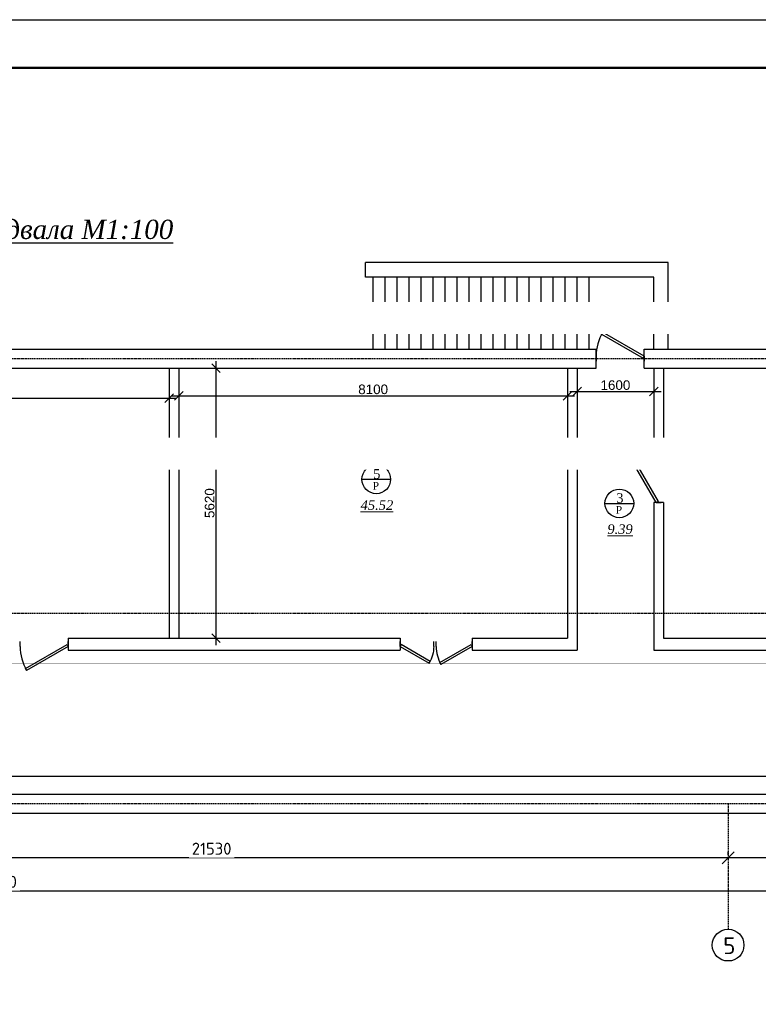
# Model space of a CAD drawing. Header units: inches. Extents: x 8001 to 766003, y -84601 to 563258.
# Tile 182 of 188: x 495050 to 510445, y 454717 to 475227. Entities that reach past the tile are written whole.
import ezdxf
from ezdxf import colors
from ezdxf.entities.mleader import LeaderData, LeaderLine
from ezdxf.math import Vec2, Vec3

# ---------------------------------------------------------------- set-up
doc = ezdxf.new("R2010")
doc.units = ezdxf.units.IN
doc.header["$MEASUREMENT"] = 0
doc.linetypes.add('Dashed', pattern=[19.05, 12.7, -6.35])
doc.layers.add('-N1-B1-', color=5, linetype='Continuous', lineweight=50)
doc.layers.add('ПЛАН', color=250, linetype='Continuous', lineweight=30)
doc.layers.add('PDF_Text', color=7, linetype='Continuous', true_color=0x002eb8)
doc.layers.add('РАЗРЕЗ', color=7, linetype='Continuous')
doc.styles.add('ISOCPEUR_1.00', font='isocpeui.ttf')
doc.styles.add('PDF ISOCPEUR', font='isocpeur.ttf')
doc.styles.get("Standard").update_dxf_attribs({"font": 'arial.ttf'})
doc.styles.add('Text style', font='isocpeur.ttf', dxfattribs={"height": 250})
doc.styles.add('TIEMS', font='times.ttf')
doc.dimstyles.new('Dim Style', dxfattribs={"dimtxt": 250, "dimasz": 250, "dimexe": 125, "dimexo": 62.5, "dimgap": 62.5, "dimtad": 1, "dimdec": 0, "dimtxsty": 'Text style', "dimblk": 'OBLIQUE', "dimcen": 250, "dimclrd": 256, "dimclre": 256, "dimclrt": 256, "dimadec": 0, "dimazin": 0, "dimtfac": 1, "dimtdec": 0, "dimtmove": 0, "dimatfit": 3, "dimldrblk": 'OBLIQUE', "dimfxl": 1, "dimlwd": -1, "dimlwe": -1, "dimarcsym": 0})
doc.dimstyles.new('ISO-25$0', dxfattribs={"dimtxt": 200, "dimasz": 180, "dimexe": 200, "dimexo": 300, "dimgap": 30, "dimtad": 1, "dimdec": 0, "dimdsep": 46, "dimtxsty": 'Standard', "dimblk": 'OBLIQUE', "dimcen": 2, "dimdle": 150, "dimclrd": 256, "dimclre": 256, "dimclrt": 256, "dimadec": 0, "dimazin": 0, "dimtfac": 1, "dimtdec": 0, "dimtmove": 1, "dimatfit": 3, "dimldrblk": 'OBLIQUE', "dimfxl": 500, "dimfxlon": 1, "dimarcsym": 0})

# ---------------------------------------------------------------- blocks, each defined once
blk = doc.blocks.new('_Oblique')
at = {"color": 0, "linetype": 'ByBlock', "lineweight": -2}
blk.add_line((-0.5, -0.5), (0.5, 0.5), dxfattribs=at)
blk = doc.blocks.new('*D318')
at = {"transparency": 16777216}
for p, q in [((509816, 457833), (509816, 457895)), ((512666, 457833), (512666, 457895)), ((512666, 457770), (509816, 457770))]:
    blk.add_line(p, q, dxfattribs=at)
at = {"layer": 'Defpoints', "color": 0, "transparency": 16777216}
for p in [(509816, 457770), (509816, 457770), (512666, 457770)]:
    blk.add_point(p, dxfattribs=at)
at = {"transparency": 16777216, "xscale": 250, "yscale": 250, "zscale": 250, "rotation": 180}
blk.add_blockref('_Oblique', (509816, 457770), dxfattribs=at)
at = {"transparency": 16777216, "xscale": 250, "yscale": 250, "zscale": 250}
blk.add_blockref('_Oblique', (512666, 457770), dxfattribs=at)
at = {"transparency": 16777216, "insert": (511241, 457958), "char_height": 250, "attachment_point": 5, "style": 'Text style', "bg_fill": 3, "box_fill_scale": 1.25, "bg_fill_color": 256, "bg_fill_true_color": 13158600, "bg_fill_transparency": 0}
blk.add_mtext('2850', dxfattribs=at)
blk = doc.blocks.new('*D319')
at = {"transparency": 16777216}
for p, q in [((488286, 457833), (488286, 457895)), ((509816, 457833), (509816, 457895)), ((509816, 457770), (488286, 457770))]:
    blk.add_line(p, q, dxfattribs=at)
at = {"layer": 'Defpoints', "color": 0, "transparency": 16777216}
for p in [(488286, 457770), (488286, 457770), (509816, 457770)]:
    blk.add_point(p, dxfattribs=at)
at = {"transparency": 16777216, "xscale": 250, "yscale": 250, "zscale": 250, "rotation": 180}
blk.add_blockref('_Oblique', (488286, 457770), dxfattribs=at)
at = {"transparency": 16777216, "xscale": 250, "yscale": 250, "zscale": 250}
blk.add_blockref('_Oblique', (509816, 457770), dxfattribs=at)
at = {"transparency": 16777216, "insert": (499051, 457958), "char_height": 250, "attachment_point": 5, "style": 'Text style', "bg_fill": 3, "box_fill_scale": 1.25, "bg_fill_color": 256, "bg_fill_true_color": 13158600, "bg_fill_transparency": 0}
blk.add_mtext('21530', dxfattribs=at)
blk = doc.blocks.new('*D322')
at = {"transparency": 16777216}
for p, q in [((521816, 458177), (521816, 456957)), ((467266, 457434), (467266, 456957)), ((467266, 457082), (521816, 457082))]:
    blk.add_line(p, q, dxfattribs=at)
at = {"layer": 'Defpoints', "color": 0, "transparency": 16777216}
for p in [(521816, 458239), (467266, 457497), (521816, 457082)]:
    blk.add_point(p, dxfattribs=at)
at = {"transparency": 16777216, "xscale": 250, "yscale": 250, "zscale": 250, "rotation": 180}
blk.add_blockref('_Oblique', (467266, 457082), dxfattribs=at)
at = {"transparency": 16777216, "xscale": 250, "yscale": 250, "zscale": 250}
blk.add_blockref('_Oblique', (521816, 457082), dxfattribs=at)
at = {"transparency": 16777216, "insert": (494541, 457269), "char_height": 250, "attachment_point": 5, "style": 'Text style', "bg_fill": 3, "box_fill_scale": 1.25, "bg_fill_color": 256, "bg_fill_true_color": 13158600, "bg_fill_transparency": 0}
blk.add_mtext('54550', dxfattribs=at)
blk = doc.blocks.new('*U284')
at = {"color": 5}
for p, q in [((-30, 0), (-30, 4)), ((0, 0), (0, 4))]:
    blk.add_line(p, q, dxfattribs=at)
blk.add_lwpolyline([(0, 0), (-25.98, -15), (-26.86, -13.48), (-0.88, 1.52)], close=True, dxfattribs=at)
blk.add_arc((0, 0), 30, 180, 210, dxfattribs=at)
blk = doc.blocks.new('*U248')
at = {"color": 5}
for p, q in [((0, 0), (0, -4)), ((-40, 0), (-40, -4))]:
    blk.add_line(p, q, dxfattribs=at)
blk.add_lwpolyline([(0, 0), (-34.64, 20), (-35.52, 18.48), (-0.88, -1.52)], close=True, dxfattribs=at)
blk.add_arc((0, 0), 40, 150, 180, dxfattribs=at)
blk = doc.blocks.new('*U247')
at = {"color": 5}
for p, q in [((-40, 0), (-40, 4)), ((0, 0), (0, 4))]:
    blk.add_line(p, q, dxfattribs=at)
blk.add_lwpolyline([(0, 0), (-34.64, -20), (-35.52, -18.48), (-0.88, 1.52)], close=True, dxfattribs=at)
blk.add_arc((0, 0), 40, 180, 210, dxfattribs=at)
blk = doc.blocks.new('*D336')
at = {"color": 218, "lineweight": -2, "true_color": 0x4d004d, "transparency": 16777216}
for p, q in [((467466, 459397), (467466, 459672)), ((515016, 459397), (515016, 459672)), ((467316, 459472), (515166, 459472))]:
    blk.add_line(p, q, dxfattribs=at)
at = {"layer": 'Defpoints', "color": 0, "transparency": 16777216}
for p in [(515016, 459472), (467466, 459097), (515016, 459097)]:
    blk.add_point(p, dxfattribs=at)
at = {"color": 218, "lineweight": -2, "true_color": 0x4d004d, "transparency": 16777216, "xscale": 180, "yscale": 180, "zscale": 180, "rotation": 180}
blk.add_blockref('_Oblique', (467466, 459472), dxfattribs=at)
at = {"color": 218, "lineweight": -2, "true_color": 0x4d004d, "transparency": 16777216, "xscale": 180, "yscale": 180, "zscale": 180}
blk.add_blockref('_Oblique', (515016, 459472), dxfattribs=at)
at = {"color": 218, "true_color": 0x4d004d, "transparency": 16777216, "insert": (491241, 459604), "char_height": 200, "attachment_point": 5}
blk.add_mtext('47550', dxfattribs=at)
blk = doc.blocks.new('*D341')
at = {"color": 218, "lineweight": -2, "true_color": 0x4d004d, "transparency": 16777216}
for p, q in [((506667, 467667), (506667, 467282)), ((508267, 467667), (508267, 467282)), ((506517, 467482), (508417, 467482))]:
    blk.add_line(p, q, dxfattribs=at)
at = {"layer": 'Defpoints', "color": 0, "transparency": 16777216}
for p in [(506667, 467967), (508267, 467967), (508267, 467482)]:
    blk.add_point(p, dxfattribs=at)
at = {"color": 218, "lineweight": -2, "true_color": 0x4d004d, "transparency": 16777216, "xscale": 180, "yscale": 180, "zscale": 180, "rotation": 180}
blk.add_blockref('_Oblique', (506667, 467482), dxfattribs=at)
at = {"color": 218, "lineweight": -2, "true_color": 0x4d004d, "transparency": 16777216, "xscale": 180, "yscale": 180, "zscale": 180}
blk.add_blockref('_Oblique', (508267, 467482), dxfattribs=at)
at = {"color": 218, "true_color": 0x4d004d, "transparency": 16777216, "insert": (507467, 467614), "char_height": 200, "attachment_point": 5}
blk.add_mtext('1600', dxfattribs=at)
blk = doc.blocks.new('*U246')
at = {"color": 5}
for p, q in [((-40, 0), (-40, 4)), ((0, 0), (0, 4))]:
    blk.add_line(p, q, dxfattribs=at)
blk.add_lwpolyline([(0, 0), (-34.64, -20), (-35.52, -18.48), (-0.88, 1.52)], close=True, dxfattribs=at)
blk.add_arc((0, 0), 40, 180, 210, dxfattribs=at)
blk = doc.blocks.new('*D338')
at = {"color": 218, "lineweight": -2, "true_color": 0x4d004d, "transparency": 16777216}
for p, q in [((499142, 462197), (499142, 468117)), ((498667, 467967), (499342, 467967)), ((498667, 462347), (499342, 462347))]:
    blk.add_line(p, q, dxfattribs=at)
at = {"layer": 'Defpoints', "color": 0, "transparency": 16777216}
for p in [(498367, 467967), (499142, 467967), (498367, 462347)]:
    blk.add_point(p, dxfattribs=at)
at = {"color": 218, "lineweight": -2, "true_color": 0x4d004d, "transparency": 16777216, "xscale": 180, "yscale": 180, "zscale": 180}
for p, rotation in [((499142, 467967), 90), ((499142, 462347), 270)]:
    blk.add_blockref('_Oblique', p, dxfattribs=dict(at, rotation=rotation))
at = {"color": 218, "true_color": 0x4d004d, "transparency": 16777216, "insert": (499010, 465157), "char_height": 200, "attachment_point": 5, "rotation": 90}
blk.add_mtext('5620', dxfattribs=at)
blk = doc.blocks.new('*D339')
at = {"color": 218, "lineweight": -2, "true_color": 0x4d004d, "transparency": 16777216}
for p, q in [((506467, 467667), (506467, 467194)), ((498367, 467493), (498367, 467194)), ((498217, 467394), (506617, 467394))]:
    blk.add_line(p, q, dxfattribs=at)
at = {"layer": 'Defpoints', "color": 0, "transparency": 16777216}
for p in [(506467, 467967), (498367, 467793), (506467, 467394)]:
    blk.add_point(p, dxfattribs=at)
at = {"color": 218, "lineweight": -2, "true_color": 0x4d004d, "transparency": 16777216, "xscale": 180, "yscale": 180, "zscale": 180, "rotation": 180}
blk.add_blockref('_Oblique', (498367, 467394), dxfattribs=at)
at = {"color": 218, "lineweight": -2, "true_color": 0x4d004d, "transparency": 16777216, "xscale": 180, "yscale": 180, "zscale": 180}
blk.add_blockref('_Oblique', (506467, 467394), dxfattribs=at)
at = {"color": 218, "true_color": 0x4d004d, "transparency": 16777216, "insert": (502417, 467526), "char_height": 200, "attachment_point": 5}
blk.add_mtext('8100', dxfattribs=at)
blk = doc.blocks.new('*U242')
at = {"color": 5}
for p, q in [((-28, 0), (-28, 4)), ((0, 0), (0, 4))]:
    blk.add_line(p, q, dxfattribs=at)
blk.add_lwpolyline([(0, 0), (-24.25, -14), (-25.12, -12.48), (-0.88, 1.52)], close=True, dxfattribs=at)
blk.add_arc((0, 0), 28, 180, 210, dxfattribs=at)
blk = doc.blocks.new('*D340')
at = {"color": 218, "lineweight": -2, "true_color": 0x4d004d, "transparency": 16777216}
for p, q in [((473167, 467667), (473167, 467143)), ((498167, 467667), (498167, 467143)), ((473017, 467343), (498317, 467343))]:
    blk.add_line(p, q, dxfattribs=at)
at = {"layer": 'Defpoints', "color": 0, "transparency": 16777216}
for p in [(473167, 467967), (498167, 467967), (498167, 467343)]:
    blk.add_point(p, dxfattribs=at)
at = {"color": 218, "lineweight": -2, "true_color": 0x4d004d, "transparency": 16777216, "xscale": 180, "yscale": 180, "zscale": 180, "rotation": 180}
blk.add_blockref('_Oblique', (473167, 467343), dxfattribs=at)
at = {"color": 218, "lineweight": -2, "true_color": 0x4d004d, "transparency": 16777216, "xscale": 180, "yscale": 180, "zscale": 180}
blk.add_blockref('_Oblique', (498167, 467343), dxfattribs=at)
at = {"color": 218, "true_color": 0x4d004d, "transparency": 16777216, "insert": (485667, 467475), "char_height": 200, "attachment_point": 5}
blk.add_mtext('25000', dxfattribs=at)
blk = doc.blocks.new('_None')

msp = doc.modelspace()

# ---------------------------------------------------------------- linework, layer by layer
for p, q in [((472716.741, 468366.721), (506866.741, 468366.721)), ((502416.353, 468366.721), (507066.741, 468366.721)), ((507066.741, 467966.721), (507066.741, 468366.721)), ((508066.741, 468366.721), (516081.353, 468366.721)), ((508066.741, 467966.721), (508066.741, 468366.721)), ((473166.741, 467966.721), (507066.741, 467966.721)), ((506466.741, 467966.721), (506466.741, 462346.721)), ((506666.741, 467966.721), (506666.741, 462096.721)), ((508066.741, 467966.721), (515016.353, 467966.721)), ((508066.741, 467966.721), (508266.741, 467966.721)), ((508066.741, 467966.721), (508266.741, 467966.721)), ((508266.741, 467966.721), (508266.741, 466166.721)), ((508466.741, 467966.721), (508466.741, 466166.721)), ((508266.741, 465166.721), (508266.741, 462096.721)), ((508466.741, 465166.721), (508466.741, 462346.721)), ((496059.979, 462346.721), (502979.642, 462346.721)), ((504479.642, 462346.721), (506466.741, 462346.721)), ((508466.741, 462346.721), (515016.353, 462346.721)), ((496059.979, 462096.721), (502979.642, 462096.721)), ((504479.642, 462096.721), (506666.741, 462096.721)), ((508266.741, 462096.721), (515016.353, 462096.721)), ((492466.353, 459096.721), (522016.353, 459096.721)), ((488286.353, 458696.721), (522016.353, 458696.721))]:
    msp.add_line(p, q)
at = {"color": 1, "linetype": 'Dashed', "ltscale": 2}
for p, q in [((463602.67, 468166.721), (521816.353, 468166.721)), ((463602.67, 462866.721), (521816.353, 462866.721)), ((463602.67, 458896.721), (521816.353, 458896.721)), ((509816.353, 458896.721), (509816.353, 456278.992))]:
    msp.add_line(p, q, dxfattribs=at)
at = {"color": 0}
for points in [[(508566.741, 468366.721), (508566.741, 468366.721), (508566.741, 470166.721), (502259.455, 470166.721)], [(502259.455, 469866.721), (502259.455, 470166.721)], [(508266.741, 468366.721), (508266.741, 468366.721), (508266.741, 469866.721), (502259.455, 469866.721)], [(502416.353, 468366.721), (502416.353, 469866.721)], [(502666.353, 468366.721), (502666.353, 469866.721)], [(502916.353, 468366.721), (502916.353, 469866.721)], [(503166.353, 468366.721), (503166.353, 469866.721)], [(503416.353, 468366.721), (503416.353, 469866.721)], [(503666.353, 468366.721), (503666.353, 469866.721)], [(503916.353, 468366.721), (503916.353, 469866.721)], [(504166.353, 468366.721), (504166.353, 469866.721)], [(504416.353, 468366.721), (504416.353, 469866.721)], [(504666.353, 468366.721), (504666.353, 469866.721)], [(504916.353, 468366.721), (504916.353, 469866.721)], [(505166.353, 468366.721), (505166.353, 469866.721)], [(505416.353, 468366.721), (505416.353, 469866.721)], [(505666.353, 468366.721), (505666.353, 469866.721)], [(505916.353, 468366.721), (505916.353, 469866.721)], [(506166.353, 468366.721), (506166.353, 469866.721)], [(506416.353, 468366.721), (506416.353, 469866.721)], [(506666.353, 468366.721), (506666.353, 469866.721)], [(506916.353, 468366.721), (506916.353, 469866.721)], [(498166.741, 467966.721), (498166.741, 462346.721)], [(498366.741, 467966.721), (498366.741, 462346.721)], [(508466.741, 466166.721), (508266.741, 466166.721)], [(508466.741, 465166.721), (508266.741, 465166.721)], [(496059.979, 462346.721), (496059.979, 462096.721)], [(502979.642, 462346.721), (502979.642, 462096.721)], [(504479.642, 462346.721), (504479.642, 462096.721)]]:
    msp.add_lwpolyline(points, dxfattribs=at)
msp.add_circle((509816.353, 455948.992), 330)
at = {"layer": 'РАЗРЕЗ', "linetype": 'ByBlock', "lineweight": 25, "ltscale": 2}
for points in [[(502183.17, 465652.723), (502781.076, 465652.723)], [(507249.404, 465151.071), (507847.31, 465151.071)]]:
    msp.add_lwpolyline(points, dxfattribs=at)
for centre in [(502482.123, 465652.723), (507548.357, 465151.071)]:
    msp.add_circle(centre, 298.953, dxfattribs=at)

# ---------------------------------------------------------------- block references
at = {"color": 5, "yscale": 25, "zscale": 25}
for name, p, xscale in [('*U248', (508066.741, 468216.721), 25), ('*U246', (496059.979, 462171.721), 25), ('*U242', (502979.642, 462171.721), -25), ('*U284', (504479.642, 462171.721), 25)]:
    msp.add_blockref(name, p, dxfattribs=dict(at, xscale=xscale))
at = {"color": 5, "xscale": 25, "yscale": 25, "zscale": 25, "rotation": 270}
msp.add_blockref('*U247', (508316.741, 465166.721), dxfattribs=at)

# ---------------------------------------------------------------- texts
at = {"insert": (492241.282, 470794.546), "char_height": 400, "width": 20717.97056, "attachment_point": 5}
msp.add_mtext('\\A1;{\\fTimes New Roman|b0|i1|c204|p18;\\L\\C0; План стен после капремонта подвала М1:100 }', dxfattribs=at)
at = {"lineweight": 0, "ltscale": 100, "attachment_point": 5, "style": 'TIEMS'}
for s, insert, char_height, width in [('\\A1;5', (502493.542, 465763.682), 200, 250.18025), ('\\A1;Р', (502473.185, 465517.341), 160, 925.17684), ('\\A1;3', (507559.776, 465262.029), 200, 250.18025), ('\\A1;Р', (507539.419, 465015.689), 160, 925.17684)]:
    msp.add_mtext(s, dxfattribs=dict(at, insert=insert, char_height=char_height, width=width))
at = {"lineweight": 0, "ltscale": 100, "char_height": 200, "attachment_point": 5, "style": 'TIEMS'}
for s, insert in [('\\A1;{\\fTimes New Roman|b0|i1|c204|p18;\\L45.52}', (502496.395, 465114.01)), ('\\A1;{\\fTimes New Roman|b0|i1|c204|p18;\\L9.39}', (507562.629, 464612.358))]:
    msp.add_mtext(s, dxfattribs=dict(at, insert=insert))
at = {"layer": 'PDF_Text', "color": 0, "style": 'PDF ISOCPEUR'}
msp.add_text('5', height=351.72, dxfattribs=at).set_placement((509712.432, 455761.812))

# ---------------------------------------------------------------- dimensions: what is measured, and where the dimension line sits
at = {"color": 0}
dim = msp.add_linear_dim(base=(499142.452, 467966.721), p1=(498366.741, 462346.721), p2=(498366.741, 467966.721), angle=90, dimstyle='ISO-25$0', dxfattribs=at)
dim.commit()
dim.dimension.update_dxf_attribs({"geometry": '*D338', "text_midpoint": (499010.337, 465156.721)})
for base, p1, p2, picture, middle in [((498166.741, 467343.349), (473166.741, 467966.721), (498166.741, 467966.721), '*D340', (485666.741, 467475.464)), ((506466.741, 467393.861), (498366.741, 467792.837), (506466.741, 467966.721), '*D339', (502416.741, 467525.976)), ((508266.741, 467481.543), (506666.741, 467966.721), (508266.741, 467966.721), '*D341', (507466.741, 467613.658)), ((515016.353, 459471.721), (467466.353, 459096.721), (515016.353, 459096.721), '*D336', (491241.353, 459603.835))]:
    dim = msp.add_linear_dim(base=base, p1=p1, p2=p2, dimstyle='ISO-25$0', dxfattribs=at)
    dim.commit()
    dim.dimension.update_dxf_attribs({"geometry": picture, "text_midpoint": middle})

# ---------------------------------------------------------------- next in the draw order: dimensions: what is measured, and where the dimension line sits
dim = msp.add_linear_dim(base=(509816.353, 457770.315), p1=(512666.353, 457770.315), p2=(509816.353, 457770.315), dimstyle='Dim Style', override={"dimtfill": 1, "dimarcsym": 1})
dim.commit()
dim.dimension.update_dxf_attribs({"geometry": '*D318', "text_midpoint": (511241.353, 457957.815)})

# ---------------------------------------------------------------- next in the draw order: dimensions: what is measured, and where the dimension line sits
dim = msp.add_linear_dim(base=(488286.353, 457770.315), p1=(509816.353, 457770.315), p2=(488286.353, 457770.315), dimstyle='Dim Style', override={"dimtfill": 1, "dimarcsym": 1})
dim.commit()
dim.dimension.update_dxf_attribs({"geometry": '*D319', "text_midpoint": (499051.353, 457957.815)})

# ---------------------------------------------------------------- next in the draw order: dimensions: what is measured, and where the dimension line sits
dim = msp.add_linear_dim(base=(521816.353, 457081.568), p1=(467266.353, 457496.9), p2=(521816.353, 458239.151), dimstyle='Dim Style', override={"dimtfill": 1, "dimarcsym": 1})
dim.commit()
dim.dimension.update_dxf_attribs({"geometry": '*D322', "text_midpoint": (494541.353, 457269.068)})

# ---------------------------------------------------------------- next in the draw order: linework, layer by layer
at = {"layer": 'ПЛАН', "color": 0}
msp.add_lwpolyline([(458656.592, 475227.049), (524656.592, 475227.049), (524656.592, 434206.593), (458656.592, 434206.593)], close=True, dxfattribs=at)
at = {"layer": 'ПЛАН', "color": 0, "lineweight": 50}
msp.add_lwpolyline([(460656.592, 474227.049), (524156.592, 474227.049), (524156.592, 434727.049), (460656.592, 434727.049)], close=True, dxfattribs=at)

# ---------------------------------------------------------------- next in the draw order: leaders
at = {"layer": '-N1-B1-', "color": 0}
ml = msp.add_multileader_mtext('Standard', dxfattribs=at)
ml.set_content('{\\C0;Латок}', color=(0, 0, 0), style='ISOCPEUR_1.00')
ml.set_leader_properties(color=256, linetype='ByLayer', lineweight=15)
ml.set_arrow_properties(name='NONE')
ml.build(insert=Vec2(0, 0))
ml.multileader.update_dxf_attribs({"text_left_attachment_type": 6, "text_right_attachment_type": 6, "dogleg_length": 0.125, "arrow_head_size": 160000, "scale": 200})
ctx = ml.context
ctx.base_point, ctx.scale, ctx.char_height, ctx.arrow_head_size, ctx.landing_gap_size, ctx.plane_origin = Vec3(518034.151, 472033.48), 200, 250, 160000, 0, Vec3(535491.88, 477492.1)
ctx.left_attachment, ctx.right_attachment, ctx.text_align_type = 6, 6, 1
notes = []
notes.append((ctx, [(1, (1, 1, 0), (518009.125, 472033.48), (1, 0), 25.026, [(2, [(516985.865, 471284.868)], 0, [])])]))
ctx.mtext.insert, ctx.mtext.rotation, ctx.mtext.width, ctx.mtext.alignment, ctx.mtext.flow_direction = Vec3(518532.635, 472333.48), 6.283185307, 2397.18407, 2, 5
ctx.mtext.has_bg_fill, ctx.mtext.bg_color, ctx.mtext.bg_scale_factor, ctx.mtext.bg_transparency, ctx.mtext.use_window_bg_color = 1, -1073741824, 1, 0, 1
ml = msp.add_multileader_mtext('Standard', dxfattribs=at)
ml.set_content('{\\C0;Латок}', color=(0, 0, 0), style='ISOCPEUR_1.00')
ml.set_leader_properties(color=256, linetype='ByLayer', lineweight=15)
ml.set_arrow_properties(name='NONE')
ml.build(insert=Vec2(0, 0))
ml.multileader.update_dxf_attribs({"text_left_attachment_type": 6, "text_right_attachment_type": 6, "dogleg_length": 0.125, "arrow_head_size": 160000, "scale": 200})
ctx = ml.context
ctx.base_point, ctx.scale, ctx.char_height, ctx.arrow_head_size, ctx.landing_gap_size, ctx.plane_origin = Vec3(464577.163, 469006.124), 200, 250, 160000, 0, Vec3(479041.466, 475276.292)
ctx.left_attachment, ctx.right_attachment, ctx.text_align_type = 6, 6, 1
notes.append((ctx, [(1, (1, 1, 0), (464552.137, 469006.124), (1, 0), 25.026, [(2, [(464100.668, 467277.759)], 0, [])])]))
ctx.mtext.insert, ctx.mtext.rotation, ctx.mtext.width, ctx.mtext.alignment, ctx.mtext.flow_direction = Vec3(465075.648, 469306.124), 6.283185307, 1478.606, 2, 5
ctx.mtext.has_bg_fill, ctx.mtext.bg_color, ctx.mtext.bg_scale_factor, ctx.mtext.bg_transparency, ctx.mtext.use_window_bg_color = 1, -1073741824, 1, 0, 1
ml = msp.add_multileader_mtext('Standard', dxfattribs=at)
ml.set_content('{\\C0;Выпуск К1-1 \\P∅110 L=5000}', color=(0, 0, 0), style='ISOCPEUR_1.00')
ml.set_leader_properties(color=256, linetype='ByLayer', lineweight=15)
ml.set_arrow_properties(name='NONE')
ml.build(insert=Vec2(0, 0))
ml.multileader.update_dxf_attribs({"text_left_attachment_type": 6, "text_right_attachment_type": 6, "dogleg_length": 0.125, "arrow_head_size": 160000, "scale": 200})
ctx = ml.context
ctx.base_point, ctx.scale, ctx.char_height, ctx.arrow_head_size, ctx.landing_gap_size, ctx.plane_origin = Vec3(461397.766, 466217.362), 200, 250, 160000, 0, Vec3(475462.772, 472499.572)
ctx.left_attachment, ctx.right_attachment, ctx.text_align_type = 6, 6, 1
notes.append((ctx, [(0, (1, 1, 0), (463383.966, 466217.362), (-1, 0), 25.026, [(2, [(463719.974, 467167.786)], 0, [])])]))
ctx.mtext.insert, ctx.mtext.rotation, ctx.mtext.width, ctx.mtext.alignment, ctx.mtext.flow_direction = Vec3(462378.353, 466517.362), 6.283185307, 2397.18407, 2, 5
ctx.mtext.has_bg_fill, ctx.mtext.bg_color, ctx.mtext.bg_scale_factor, ctx.mtext.bg_transparency, ctx.mtext.use_window_bg_color = 1, -1073741824, 1, 0, 1
for ctx, leaders in notes:
    for number, flags, end, landing, length, lines in leaders:
        leader = LeaderData()
        leader.index, (leader.has_last_leader_line, leader.has_dogleg_vector, leader.attachment_direction) = number, flags
        leader.last_leader_point, leader.dogleg_vector, leader.dogleg_length = Vec3(end), Vec3(landing), length
        for number, points, colour, breaks in lines:
            line = LeaderLine()
            line.index, line.vertices, line.color, line.breaks = number, Vec3.list(points), colors.encode_raw_color(colour), breaks
            leader.lines.append(line)
        ctx.leaders.append(leader)

# ---------------------------------------------------------------- next in the draw order: linework, layer by layer
at = {"color": 5, "linetype": 'ByBlock', "const_width": 10}
msp.add_lwpolyline([(471161.921, 461817.393), (515960.946, 461817.393), (515960.946, 467166.765)], dxfattribs=at)

# ---------------------------------------------------------------- next in the draw order: leaders
at = {"layer": '-N1-B1-', "color": 18, "true_color": 0x000000}
ml = msp.add_multileader_mtext('Standard', dxfattribs=at)
ml.set_content('Водомерный\\Pузел{\\A1;\\C116;\\c3434259; }', color=(0, 0, 0), style='ISOCPEUR_1.00')
ml.set_leader_properties(color=256, linetype='ByLayer', lineweight=15)
ml.set_arrow_properties(name='NONE')
ml.build(insert=Vec2(0, 0))
ml.multileader.update_dxf_attribs({"text_left_attachment_type": 6, "text_right_attachment_type": 6, "dogleg_length": 0.125, "arrow_head_size": 160000, "scale": 200})
ctx = ml.context
ctx.base_point, ctx.scale, ctx.char_height, ctx.arrow_head_size, ctx.landing_gap_size, ctx.plane_origin = Vec3(512976, 469021.643, -0.153), 200, 250, 160000, 0, Vec3(575424.98, 468539.931, -0.153)
ctx.left_attachment, ctx.right_attachment, ctx.text_align_type = 6, 6, 1
notes = []
notes.append((ctx, [(0, (1, 1, 0), (514879.245, 469021.643, -0.153), (-1, 0), 25.026, [(1, [(515745.254, 467577.497, -0.153)], 0, [])])]))
ctx.mtext.insert, ctx.mtext.width, ctx.mtext.defined_height, ctx.mtext.alignment, ctx.mtext.flow_direction = Vec3(513915.11, 469346.643, -0.153), 2104.03065, 3152.98, 2, 5
ctx.mtext.has_bg_fill, ctx.mtext.bg_color, ctx.mtext.bg_scale_factor, ctx.mtext.bg_transparency, ctx.mtext.use_window_bg_color = 1, -1073741824, 1, 0, 1
for ctx, leaders in notes:
    for number, flags, end, landing, length, lines in leaders:
        leader = LeaderData()
        leader.index, (leader.has_last_leader_line, leader.has_dogleg_vector, leader.attachment_direction) = number, flags
        leader.last_leader_point, leader.dogleg_vector, leader.dogleg_length = Vec3(end), Vec3(landing), length
        for number, points, colour, breaks in lines:
            line = LeaderLine()
            line.index, line.vertices, line.color, line.breaks = number, Vec3.list(points), colors.encode_raw_color(colour), breaks
            leader.lines.append(line)
        ctx.leaders.append(leader)

doc.saveas('drawing.dxf')
